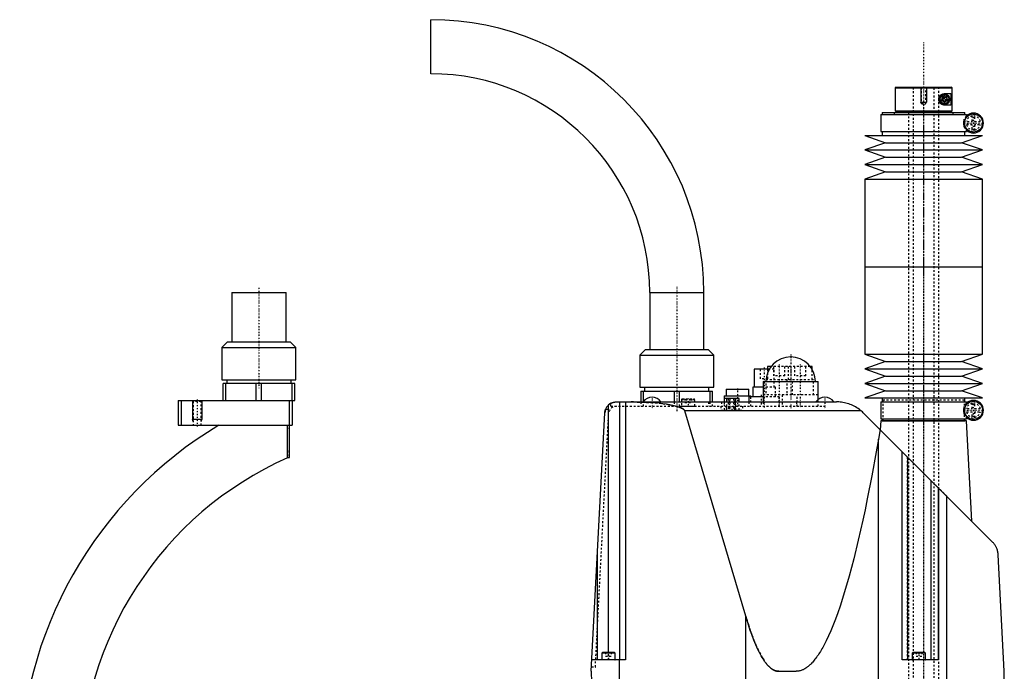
# Model space of a CAD drawing. Extents: x -171 to 392, y -1 to 595.
# Tile 5 of 5: x -126 to 392, y 251 to 595. Entities that reach past the tile are written whole.
import ezdxf

# ---------------------------------------------------------------- set-up
doc = ezdxf.new("R2010")
doc.units = 0
doc.linetypes.add('CENTER', pattern=[1.5, 0.45, -0.5, 0.05, -0.5])
doc.linetypes.add('DASHED', pattern=[2, 1, -1])
for name, color, linetype in [('AM_0', 7, 'CONTINUOUS'), ('AM_10', 7, 'CONTINUOUS'), ('AM_3', 7, 'DASHED'), ('AM_7', 7, 'CENTER')]:
    doc.layers.add(name, color=color, linetype=linetype)

msp = doc.modelspace()

# ---------------------------------------------------------------- linework, layer by layer
at = {"layer": 'AM_0', "color": 7, "linetype": 'CONTINUOUS'}
for p, q in [((90.45, 566.5), (90.45, 595)), ((335.5, 559.5), (335, 559)), ((335, 559), (335, 547)), ((335, 559), (364.98, 559)), ((335.5, 559.5), (364.48, 559.5)), ((361, 556), (364.39, 556)), ((364.39, 556), (364.39, 550)), ((364.98, 559), (364.48, 559.5)), ((364.98, 547), (364.98, 559)), ((359.75, 553.72), (361, 554.44)), ((359.75, 552.28), (359.75, 553.72)), ((361, 551.56), (359.75, 552.28)), ((361, 554.44), (362.25, 553.72)), ((362.25, 552.28), (361, 551.56)), ((364.39, 550), (361, 550)), ((362.25, 553.72), (362.25, 552.28)), ((327.45, 545), (327.45, 536)), ((327.45, 545), (372.55, 545)), ((328.25, 546), (328.25, 545)), ((328.25, 546), (371.75, 546)), ((335, 547), (335.5, 546.5)), ((335, 547), (364.98, 547)), ((335.5, 546.5), (364.48, 546.5)), ((342, 546.5), (342, 546)), ((358, 546), (358, 546.5)), ((364.48, 546.5), (364.98, 547)), ((371.75, 545), (371.75, 546)), ((372.55, 543.56), (372.55, 545)), ((327.45, 536), (372.55, 536)), ((328.25, 536), (328.25, 534)), ((371.75, 534), (371.75, 536)), ((372.55, 536), (372.55, 537.44)), ((319, 534), (330, 530.15)), ((319, 534), (381, 534)), ((330, 530.15), (319, 526.31)), ((330, 530.15), (370, 530.15)), ((370, 530.15), (381, 534)), ((381, 526.31), (370, 530.15)), ((319, 526.31), (330, 522.47)), ((319, 526.31), (381, 526.31)), ((370, 522.47), (381, 526.31)), ((330, 522.47), (319, 518.62)), ((319, 518.62), (330, 514.77)), ((319, 518.62), (381, 518.62)), ((330, 522.47), (370, 522.47)), ((381, 518.62), (370, 522.47)), ((370, 514.77), (381, 518.62)), ((330, 514.77), (319, 510.93)), ((330, 514.77), (370, 514.77)), ((381, 510.93), (370, 514.77)), ((319, 510.93), (319, 464.79)), ((319, 510.93), (381, 510.93)), ((381, 464.79), (381, 510.93)), ((319, 464.79), (381, 464.79)), ((319, 464.79), (319, 418.65)), ((319, 464.79), (381, 464.79)), ((381, 418.65), (381, 464.79)), ((-14.25, 451.2), (-14.25, 425.2)), ((-14.25, 451.2), (14.25, 451.2)), ((14.25, 425.2), (14.25, 451.2)), ((205.75, 451.2), (205.75, 421.2)), ((205.75, 451.2), (234.25, 451.2)), ((234.25, 421.2), (234.25, 451.2)), ((-16.5, 425.2), (-19.5, 422.2)), ((-16.5, 425.2), (16.5, 425.2)), ((19.5, 422.2), (16.5, 425.2)), ((-19.5, 422.2), (-19.5, 405.2)), ((-19.5, 422.2), (19.5, 422.2)), ((19.5, 405.2), (19.5, 422.2)), ((203.5, 421.2), (200.5, 418.2)), ((203.5, 421.2), (236.5, 421.2)), ((239.5, 418.2), (236.5, 421.2)), ((200.5, 418.2), (200.5, 401.2)), ((200.5, 418.2), (239.5, 418.2)), ((239.5, 401.2), (239.5, 418.2)), ((319, 418.65), (330, 414.81)), ((319, 418.65), (381, 418.65)), ((330, 414.81), (319, 410.96)), ((330, 414.81), (370, 414.81)), ((370, 414.81), (381, 418.65)), ((381, 410.96), (370, 414.81)), ((260.75, 410.7), (260.75, 401.2)), ((268.74, 410.7), (260.75, 410.7)), ((267.75, 412.2), (267.75, 410.7)), ((269.75, 412.2), (267.75, 412.2)), ((291.25, 412.2), (290.25, 412.2)), ((291.25, 410.71), (291.25, 412.2)), ((319, 410.96), (330, 407.12)), ((319, 410.96), (381, 410.96)), ((370, 407.12), (381, 410.96)), ((-19.5, 405.2), (19.5, 405.2)), ((-16.89, 405.2), (-16.89, 403.2)), ((16.89, 403.2), (16.89, 405.2)), ((330, 407.12), (319, 403.27)), ((330, 407.12), (370, 407.12)), ((381, 403.27), (370, 407.12)), ((-18.85, 394.2), (-18.85, 403.2)), ((18.85, 403.2), (-18.85, 403.2)), ((-17.44, 394.2), (-17.44, 403.2)), ((-1.41, 394.2), (-1.41, 403.2)), ((1.41, 394.2), (1.41, 403.2)), ((17.44, 394.2), (17.44, 403.2)), ((18.85, 394.2), (18.85, 403.2)), ((200.5, 401.2), (239.5, 401.2)), ((203.1, 401.2), (203.1, 399.2)), ((236.9, 399.2), (236.9, 401.2)), ((246, 400.2), (246, 396.7)), ((246, 400.2), (258, 400.2)), ((258, 396.7), (258, 400.2)), ((260, 401.2), (260, 396.2)), ((265.5, 401.2), (260, 401.2)), ((265.5, 404.2), (265.5, 393.5)), ((265.5, 404.2), (294.5, 404.2)), ((294.5, 394.78), (294.5, 404.2)), ((319, 403.27), (330, 399.43)), ((319, 403.27), (381, 403.27)), ((330, 399.43), (319, 395.58)), ((330, 399.43), (370, 399.43)), ((370, 399.43), (381, 403.27)), ((381, 395.58), (370, 399.43)), ((-42.5, 394.2), (-42.5, 381.2)), ((-42.5, 394.2), (18.85, 394.2)), ((-41, 394.2), (-41, 381.2)), ((16, 364.2), (16, 394.2)), ((17.5, 394.2), (17.5, 381.2)), ((201.15, 399.2), (238.85, 399.2)), ((201.15, 399.2), (201.15, 393.5)), ((202.56, 393.84), (202.56, 399.2)), ((218.59, 399.2), (218.59, 393.5)), ((221.41, 393.5), (221.41, 399.2)), ((237.44, 399.2), (237.44, 393.5)), ((238.85, 393.5), (238.85, 399.2)), ((245, 396.7), (245, 393.5)), ((245, 396.7), (259, 396.7)), ((245.09, 393.5), (245.09, 395.3)), ((252.89, 395.3), (245.09, 395.3)), ((246.33, 393.5), (246.33, 395.3)), ((251.13, 393.5), (251.13, 395.3)), ((252.89, 393.5), (252.89, 395.3)), ((258, 396.2), (258, 393.5)), ((265.5, 396.2), (258, 396.2)), ((259, 396.2), (259, 396.7)), ((319, 395.58), (381, 395.58)), ((328.25, 395.58), (328.25, 393.58)), ((371.75, 393.58), (371.75, 395.58)), ((184, 261.5), (184, 391.85)), ((188.14, 393.5), (304.21, 393.5)), ((190, 257.5), (190, 393.5)), ((193, 393.5), (193, 257.5)), ((327.45, 393.58), (327.45, 384.58)), ((327.45, 393.58), (372.55, 393.58)), ((372.55, 392.14), (372.55, 393.58)), ((175, 251.5), (182.14, 387.81)), ((317.14, 388.76), (224.27, 388.76)), ((256.35, 280.58), (224.27, 388.76)), ((318.36, 387.64), (386.36, 319.57)), ((327.45, 384.58), (372.55, 384.58)), ((328.25, 384.58), (328.25, 383.58)), ((371.75, 383.58), (371.75, 384.58)), ((372.55, 384.58), (372.55, 386.02)), ((-42.5, 381.2), (17.5, 381.2)), ((15, 364.02), (15, 381.2)), ((327.09, 378.9), (326.23, 373.93)), ((327.43, 383.5), (327.18, 378.81)), ((372.57, 383.5), (327.43, 383.5)), ((328.25, 383.58), (371.75, 383.58)), ((328.5, 383.58), (328.5, 383.5)), ((371.5, 383.5), (371.5, 383.58)), ((375.34, 330.6), (372.57, 383.5)), ((326.23, 202.5), (326.23, 373.93)), ((15, 364.2), (16, 364.2)), ((338.69, 257.5), (338.69, 367.29)), ((341.69, 257.5), (341.69, 364.29)), ((354.07, 257.5), (354.07, 351.89)), ((357.81, 257.5), (357.81, 348.15)), ((357.91, 348.05), (357.91, 257.5)), ((362.3, 202.5), (362.3, 343.66)), ((178.31, 257.5), (178.31, 314.66)), ((392.5, 251.5), (389.28, 312.91)), ((256.35, 202.5), (256.35, 280.58)), ((180.9, 261.5), (180.5, 261.1)), ((180.5, 261.1), (180.5, 257.6)), ((187.5, 261.1), (180.5, 261.1)), ((187.1, 261.5), (180.9, 261.5)), ((187.5, 261.1), (187.1, 261.5)), ((187.5, 257.6), (187.5, 261.1)), ((344.4, 261.5), (344, 261.1)), ((344, 261.1), (344, 257.6)), ((351, 261.1), (344, 261.1)), ((350.6, 261.5), (344.4, 261.5)), ((351, 261.1), (350.6, 261.5)), ((351, 257.6), (351, 261.1)), ((193, 257.5), (175.31, 257.5)), ((187.5, 257.6), (180.5, 257.6)), ((189.87, 202.5), (189.87, 257.5)), ((357.91, 257.5), (338.69, 257.5)), ((351, 257.6), (344, 257.6)), ((175, 251.5), (175.86, 202.5)), ((273.73, 251.5), (282.83, 251.5)), ((391.64, 202.5), (392.5, 251.5))]:
    msp.add_line(p, q, dxfattribs=at)
for points in [[(361, 550, 0), (360.97, 550, 0), (360.9, 550, 0), (360.83, 550, 0), (360.8, 550.01, 0), (360.76, 550.01, 0), (360.69, 550.02, 0), (360.62, 550.02, 0), (360.55, 550.03, 0), (360.47, 550.05, 0), (360.4, 550.06, 0), (360.36, 550.07, 0), (360.33, 550.08, 0), (360.25, 550.09, 0), (360.18, 550.12, 0), (360.1, 550.14, 0), (360.03, 550.16, 0), (359.95, 550.19, 0), (359.92, 550.2, 0), (359.88, 550.22, 0), (359.8, 550.25, 0), (359.73, 550.28, 0), (359.69, 550.3, 0), (359.65, 550.32, 0), (359.58, 550.36, 0), (359.51, 550.4, 0), (359.47, 550.42, 0), (359.44, 550.44, 0), (359.36, 550.49, 0), (359.29, 550.53, 0), (359.22, 550.58, 0), (359.16, 550.63, 0), (359.09, 550.69, 0), (359.06, 550.72, 0), (359.02, 550.74, 0), (358.96, 550.8, 0), (358.89, 550.86, 0), (358.83, 550.93, 0), (358.77, 550.99, 0), (358.71, 551.06, 0), (358.69, 551.09, 0), (358.66, 551.13, 0), (358.6, 551.2, 0), (358.55, 551.27, 0), (358.49, 551.35, 0), (358.44, 551.43, 0), (358.39, 551.52, 0), (358.37, 551.56, 0), (358.34, 551.6, 0), (358.3, 551.69, 0), (358.26, 551.78, 0), (358.22, 551.87, 0), (358.18, 551.97, 0), (358.15, 552.06, 0), (358.13, 552.11, 0), (358.12, 552.16, 0), (358.09, 552.26, 0), (358.07, 552.36, 0), (358.05, 552.45, 0), (358.03, 552.55, 0), (358.02, 552.65, 0), (358.01, 552.7, 0), (358.01, 552.75, 0), (358, 552.85, 0), (358, 552.95, 0), (358, 553, 0), (358, 553.05, 0), (358, 553.15, 0), (358.01, 553.25, 0), (358.01, 553.3, 0), (358.02, 553.35, 0), (358.03, 553.45, 0), (358.05, 553.55, 0), (358.07, 553.64, 0), (358.09, 553.74, 0), (358.12, 553.84, 0), (358.13, 553.89, 0), (358.15, 553.94, 0), (358.18, 554.03, 0), (358.22, 554.13, 0), (358.26, 554.22, 0), (358.3, 554.31, 0), (358.34, 554.4, 0), (358.37, 554.44, 0), (358.39, 554.48, 0), (358.44, 554.57, 0), (358.49, 554.65, 0), (358.55, 554.73, 0), (358.6, 554.8, 0), (358.66, 554.87, 0), (358.69, 554.91, 0), (358.71, 554.94, 0), (358.77, 555.01, 0), (358.83, 555.07, 0), (358.89, 555.14, 0), (358.96, 555.2, 0), (359.02, 555.26, 0), (359.06, 555.28, 0), (359.09, 555.31, 0), (359.16, 555.37, 0), (359.22, 555.42, 0), (359.29, 555.47, 0), (359.36, 555.51, 0), (359.44, 555.56, 0), (359.47, 555.58, 0), (359.51, 555.6, 0), (359.58, 555.64, 0), (359.65, 555.68, 0), (359.69, 555.7, 0), (359.73, 555.72, 0), (359.8, 555.75, 0), (359.88, 555.78, 0), (359.92, 555.8, 0), (359.95, 555.81, 0), (360.03, 555.84, 0), (360.1, 555.86, 0), (360.18, 555.88, 0), (360.25, 555.91, 0), (360.33, 555.92, 0), (360.36, 555.93, 0), (360.4, 555.94, 0), (360.47, 555.95, 0), (360.55, 555.97, 0), (360.62, 555.98, 0), (360.69, 555.98, 0), (360.76, 555.99, 0), (360.8, 555.99, 0), (360.83, 556, 0), (360.9, 556, 0), (360.97, 556, 0), (361, 556, 0)], [(182.14, 387.81, 0), (182.15, 387.87, 0), (182.15, 387.98, 0), (182.16, 388.08, 0), (182.17, 388.14, 0), (182.18, 388.19, 0), (182.19, 388.3, 0), (182.2, 388.41, 0), (182.22, 388.51, 0), (182.24, 388.62, 0), (182.26, 388.73, 0), (182.27, 388.78, 0), (182.29, 388.83, 0), (182.31, 388.94, 0), (182.34, 389.04, 0), (182.37, 389.15, 0), (182.4, 389.25, 0), (182.43, 389.36, 0), (182.45, 389.41, 0), (182.46, 389.46, 0), (182.5, 389.56, 0), (182.54, 389.66, 0), (182.56, 389.71, 0)], [(184, 391.85, 0), (184.1, 391.94, 0), (184.3, 392.12, 0), (184.51, 392.28, 0), (184.62, 392.36, 0), (184.73, 392.44, 0), (184.95, 392.59, 0), (185.18, 392.72, 0), (185.42, 392.85, 0), (185.67, 392.97, 0), (185.92, 393.08, 0), (186.05, 393.13, 0), (186.18, 393.17, 0), (186.43, 393.25, 0), (186.69, 393.32, 0), (186.93, 393.38, 0), (187.17, 393.42, 0), (187.4, 393.46, 0), (187.51, 393.47, 0), (187.62, 393.48, 0), (187.83, 393.49, 0), (188.04, 393.5, 0), (188.14, 393.5, 0)], [(185.33, 392.8, 0), (185.36, 392.82, 0), (185.43, 392.86, 0), (185.5, 392.89, 0), (185.54, 392.91, 0), (185.57, 392.92, 0), (185.64, 392.96, 0), (185.71, 392.99, 0), (185.78, 393.02, 0), (185.85, 393.05, 0), (185.93, 393.08, 0), (185.96, 393.09, 0), (186, 393.11, 0), (186.07, 393.13, 0), (186.14, 393.16, 0), (186.22, 393.18, 0), (186.29, 393.21, 0), (186.36, 393.23, 0), (186.4, 393.24, 0), (186.44, 393.25, 0), (186.51, 393.28, 0), (186.59, 393.3, 0), (186.62, 393.31, 0)], [(186.62, 393.31, 0), (186.66, 393.32, 0), (186.75, 393.34, 0), (186.83, 393.36, 0), (186.87, 393.37, 0), (186.91, 393.37, 0), (187, 393.39, 0), (187.08, 393.41, 0), (187.16, 393.42, 0), (187.25, 393.43, 0), (187.33, 393.45, 0), (187.37, 393.45, 0), (187.42, 393.46, 0), (187.5, 393.47, 0), (187.58, 393.47, 0), (187.67, 393.48, 0), (187.75, 393.49, 0), (187.84, 393.49, 0), (187.88, 393.49, 0), (187.92, 393.5, 0), (188.01, 393.5, 0), (188.09, 393.5, 0), (188.14, 393.5, 0)], [(224.27, 388.76, 0), (224.27, 388.77, 0), (224.27, 388.78, 0), (224.26, 388.79, 0), (224.26, 388.8, 0), (224.26, 388.8, 0), (224.26, 388.81, 0), (224.25, 388.83, 0), (224.24, 388.87, 0), (224.2, 388.94, 0), (224.19, 388.97, 0), (224.17, 389.01, 0), (224.12, 389.08, 0), (224.07, 389.15, 0), (224.02, 389.22, 0), (223.96, 389.29, 0), (223.9, 389.36, 0), (223.86, 389.39, 0), (223.82, 389.42, 0), (223.75, 389.49, 0), (223.67, 389.56, 0), (223.58, 389.63, 0), (223.49, 389.7, 0), (223.39, 389.77, 0), (223.34, 389.8, 0), (223.28, 389.84, 0), (223.18, 389.9, 0), (223.06, 389.97, 0), (223, 390, 0), (222.94, 390.04, 0), (222.82, 390.1, 0), (222.69, 390.17, 0), (222.62, 390.2, 0), (222.55, 390.24, 0), (222.41, 390.3, 0), (222.26, 390.37, 0), (222.11, 390.43, 0), (221.96, 390.5, 0), (221.8, 390.56, 0), (221.71, 390.59, 0), (221.63, 390.63, 0), (221.46, 390.69, 0), (221.28, 390.75, 0), (220.62, 390.97, 0), (219.36, 391.33, 0), (217.93, 391.66, 0), (216.34, 391.98, 0), (215.5, 392.13, 0), (214.61, 392.27, 0), (212.75, 392.53, 0), (210.77, 392.77, 0), (208.68, 392.97, 0), (206.51, 393.14, 0), (204.25, 393.28, 0), (203.11, 393.34, 0), (201.94, 393.39, 0), (199.59, 393.46, 0), (197.22, 393.5, 0), (196.02, 393.5, 0)], [(317.14, 388.76, 0), (317.09, 388.81, 0), (316.98, 388.9, 0), (316.87, 388.98, 0), (316.82, 389.03, 0), (316.76, 389.07, 0), (316.65, 389.16, 0), (316.55, 389.25, 0), (316.16, 389.54, 0), (315.48, 390.03, 0), (315.13, 390.26, 0), (314.79, 390.48, 0), (314.1, 390.89, 0), (313.42, 391.26, 0), (312.74, 391.59, 0), (312.03, 391.91, 0), (311.31, 392.2, 0), (310.94, 392.33, 0), (310.57, 392.46, 0), (309.83, 392.7, 0), (309.07, 392.9, 0), (308.31, 393.08, 0), (307.55, 393.22, 0), (306.79, 393.33, 0), (306.41, 393.38, 0), (306.04, 393.42, 0), (305.3, 393.47, 0), (304.57, 393.5, 0), (304.21, 393.5, 0)], [(318.36, 387.64, 0), (318.17, 387.83, 0), (317.76, 388.21, 0), (317.35, 388.58, 0), (317.14, 388.76, 0)], [(326.23, 373.93, 0), (325.06, 367.27, 0), (322.71, 354.49, 0), (320.34, 342.45, 0), (319.16, 336.71, 0), (317.97, 331.15, 0), (315.59, 320.58, 0), (313.2, 310.76, 0), (310.8, 301.69, 0), (308.39, 293.36, 0), (305.98, 285.78, 0), (304.77, 282.27, 0), (303.56, 278.95, 0), (301.13, 272.88, 0), (298.7, 267.57, 0), (297.28, 264.81, 0), (296.87, 264.07, 0), (296.47, 263.36, 0), (296.27, 263.01, 0), (296.06, 262.66, 0), (295.66, 261.98, 0), (295.25, 261.33, 0), (294.84, 260.7, 0), (294.44, 260.08, 0), (294.03, 259.49, 0), (293.83, 259.2, 0), (293.62, 258.92, 0), (293.22, 258.37, 0), (292.81, 257.84, 0), (292.4, 257.34, 0), (292, 256.85, 0), (291.59, 256.39, 0), (291.39, 256.16, 0), (291.18, 255.94, 0), (290.78, 255.52, 0), (290.37, 255.12, 0), (290.17, 254.92, 0), (289.96, 254.74, 0), (289.55, 254.38, 0), (289.15, 254.04, 0), (288.94, 253.88, 0), (288.74, 253.72, 0), (288.33, 253.43, 0), (287.93, 253.15, 0), (287.52, 252.9, 0), (287.11, 252.67, 0), (286.7, 252.45, 0), (286.5, 252.36, 0), (286.3, 252.26, 0), (285.89, 252.09, 0), (285.48, 251.95, 0), (285.07, 251.82, 0), (284.66, 251.71, 0), (284.26, 251.63, 0), (284.05, 251.6, 0), (283.85, 251.57, 0), (283.44, 251.52, 0), (283.03, 251.5, 0), (282.83, 251.5, 0)], [(389.28, 312.91, 0), (389.28, 312.96, 0), (389.28, 313.04, 0), (389.27, 313.13, 0), (389.27, 313.17, 0), (389.26, 313.21, 0), (389.26, 313.29, 0), (389.25, 313.38, 0), (389.24, 313.46, 0), (389.24, 313.54, 0), (389.23, 313.62, 0), (389.22, 313.66, 0), (389.22, 313.7, 0), (389.21, 313.78, 0), (389.2, 313.86, 0), (389.19, 313.94, 0), (389.17, 314.02, 0), (389.16, 314.09, 0), (389.16, 314.13, 0), (389.15, 314.17, 0), (389.14, 314.25, 0), (389.12, 314.32, 0), (389.12, 314.36, 0), (389.11, 314.4, 0), (389.09, 314.47, 0), (389.08, 314.55, 0), (389.07, 314.59, 0), (389.06, 314.62, 0), (389.05, 314.7, 0), (389.03, 314.77, 0), (389.01, 314.85, 0), (388.99, 314.92, 0), (388.97, 314.99, 0), (388.97, 315.03, 0), (388.96, 315.06, 0), (388.94, 315.13, 0), (388.92, 315.2, 0), (388.84, 315.45, 0), (388.71, 315.86, 0), (388.56, 316.26, 0), (388.39, 316.64, 0), (388.31, 316.83, 0), (388.22, 317.01, 0), (388.03, 317.36, 0), (387.83, 317.7, 0), (387.62, 318.03, 0), (387.41, 318.34, 0), (387.19, 318.63, 0), (387.08, 318.77, 0), (386.97, 318.91, 0), (386.73, 319.18, 0), (386.49, 319.44, 0), (386.36, 319.57, 0)], [(273.73, 251.5, 0), (273.65, 251.5, 0), (273.49, 251.51, 0), (273.33, 251.52, 0), (273.24, 251.52, 0), (273.16, 251.53, 0), (273, 251.55, 0), (272.84, 251.58, 0), (272.68, 251.61, 0), (272.52, 251.64, 0), (272.36, 251.68, 0), (272.27, 251.7, 0), (272.19, 251.73, 0), (272.03, 251.78, 0), (271.87, 251.83, 0), (271.71, 251.89, 0), (271.55, 251.96, 0), (271.38, 252.03, 0), (271.3, 252.06, 0), (271.22, 252.1, 0), (271.06, 252.18, 0), (270.9, 252.27, 0), (270.82, 252.31, 0), (270.74, 252.36, 0), (270.58, 252.45, 0), (270.41, 252.55, 0), (270.33, 252.6, 0), (270.25, 252.66, 0), (270.09, 252.77, 0), (269.93, 252.88, 0), (269.77, 253, 0), (269.61, 253.13, 0), (269.44, 253.26, 0), (269.36, 253.32, 0), (269.28, 253.39, 0), (269.12, 253.53, 0), (268.96, 253.68, 0), (268.8, 253.82, 0), (268.64, 253.98, 0), (268.48, 254.14, 0), (268.39, 254.22, 0), (268.31, 254.3, 0), (268.15, 254.47, 0), (267.99, 254.65, 0), (267.83, 254.83, 0), (267.67, 255.01, 0), (267.51, 255.2, 0), (267.43, 255.3, 0), (267.35, 255.4, 0), (267.18, 255.6, 0), (267.02, 255.8, 0), (266.46, 256.56, 0), (265.49, 258, 0), (265.01, 258.78, 0), (264.52, 259.62, 0), (263.56, 261.41, 0), (262.59, 263.39, 0), (261.63, 265.54, 0), (260.67, 267.88, 0), (259.7, 270.39, 0), (259.22, 271.71, 0), (258.74, 273.08, 0), (257.78, 275.95, 0), (256.83, 278.99, 0), (256.35, 280.58, 0)], [(282.83, 251.5, 0), (282.9, 251.5, 0)]]:
    msp.add_polyline3d(points, dxfattribs=at)
for centre, radius in [((361, 553), 2.75), ((361, 553), 2.35), ((376.25, 540.5), 4.8), ((376.25, 389.08), 4.8)]:
    msp.add_circle(centre, radius, dxfattribs=at)
for centre, radius, start, end in [((90.45, 451.2), 143.8, 0, 90), ((90.45, 451.2), 115.3, 0, 90), ((376.25, 540.5), 5.25, 225.1897, 134.8103), ((280, 404.2), 13, 0, 180), ((207, 390.33), 5.66, 34.0607, 145.9393), ((298, 390.33), 5.66, 34.0607, 145.9393), ((376.25, 389.08), 5.25, 225.1897, 134.8103), ((188.14, 387.5), 6, 117.8941, 177), ((90, 196), 216, 120.9733, 180), ((90, 196), 184, 114.0547, 180), ((180.6, 257.6), 0.1, 180, 270), ((187.4, 257.6), 0.1, 270, 0), ((344.1, 257.6), 0.1, 180, 270), ((350.9, 257.6), 0.1, 270, 0)]:
    msp.add_arc(centre, radius, start, end, dxfattribs=at)
at = {"layer": 'AM_10', "color": 7, "linetype": 'CONTINUOUS'}
for p, q in [((348.5, 559.5), (348.5, 551.5)), ((351.5, 559.5), (351.5, 551.5)), ((348.77, 551.03), (348.5, 551.5)), ((348.5, 551.5), (351.5, 551.5)), ((351.23, 551.03), (351.5, 551.5)), ((-35, 394.2), (-35, 384.2)), ((-30, 394.2), (-30, 384.2)), ((-30, 384.2), (-35, 384.2)), ((-34.57, 383.2), (-35, 384.2)), ((-30.43, 383.2), (-30, 384.2))]:
    msp.add_line(p, q, dxfattribs=at)
msp.add_arc((361, 553), 0.974, 75, 15, dxfattribs=at)
at = {"layer": 'AM_3', "color": 6, "linetype": 'DASHED'}
for p, q in [((344.25, 559.5), (344.5, 559.25)), ((344.5, 559.25), (344.5, 90)), ((344.5, 559.25), (355.5, 559.25)), ((348.5, 559.5), (348.77, 559.23)), ((348.77, 559.23), (348.77, 550.75)), ((348.77, 559.23), (351.23, 559.23)), ((351.23, 559.23), (351.5, 559.5)), ((351.23, 550.75), (351.23, 559.23)), ((355.5, 559.25), (355.75, 559.5)), ((355.5, 90), (355.5, 559.25)), ((357.96, 546.5), (357.96, 559.5)), ((358, 546.5), (358, 559.5)), ((348.77, 550.75), (350, 550.42)), ((348.77, 550.75), (351.23, 550.75)), ((350, 550.42), (351.23, 550.75)), ((334.5, 546), (334.5, 545)), ((342, 546), (342, 133.5)), ((358, 133.5), (358, 546)), ((365.5, 545), (365.5, 546)), ((375.65, 541.4), (375.65, 545.72)), ((376.85, 545.72), (376.85, 541.4)), ((371.08, 541.4), (375.65, 541.4)), ((375.65, 539.6), (371.08, 539.6)), ((371.44, 538.41), (371.44, 542.59)), ((375.65, 535.28), (375.65, 539.6)), ((376.85, 541.4), (381.42, 541.4)), ((381.42, 539.6), (376.85, 539.6)), ((376.85, 539.6), (376.85, 535.28)), ((264, 410.7), (264, 405.7)), ((267.75, 410.7), (267.75, 405.2)), ((268, 405.7), (268, 410.7)), ((271.25, 410.7), (268.74, 410.7)), ((290.25, 412.2), (269.75, 412.2)), ((271, 412.2), (271, 407.2)), ((271.25, 401.2), (271.25, 410.7)), ((277, 407.2), (277, 412.2)), ((278.75, 412.2), (278.75, 405.2)), ((280.25, 405.2), (280.25, 412.2)), ((282, 412.2), (282, 407.2)), ((288, 407.2), (288, 412.2)), ((291.25, 405.2), (291.25, 410.71)), ((268, 405.7), (264, 405.7)), ((267, 405.2), (267, 397.2)), ((292, 405.2), (267, 405.2)), ((277, 407.2), (271, 407.2)), ((278, 405.2), (278, 397.2)), ((281, 397.2), (281, 405.2)), ((288, 407.2), (282, 407.2)), ((292, 397.2), (292, 405.2)), ((272, 401.2), (265.5, 401.2)), ((272, 396.2), (272, 401.2)), ((-35, 394.2), (-34.57, 393.77)), ((-30.43, 393.77), (-30, 394.2)), ((222.9, 395.2), (222.5, 394.8)), ((222.5, 394.8), (222.5, 391.3)), ((222.5, 394.8), (229.5, 394.8)), ((222.9, 395.2), (229.1, 395.2)), ((224.27, 395.2), (224.27, 393.2)), ((225.13, 395.2), (225.13, 393.2)), ((226.87, 395.2), (226.87, 393.2)), ((227.73, 395.2), (227.73, 393.2)), ((229.5, 394.8), (229.1, 395.2)), ((229.5, 391.3), (229.5, 394.8)), ((246.32, 389.2), (246.32, 395.3)), ((247.08, 395.3), (247.08, 390.3)), ((248.08, 390.3), (248.08, 395.3)), ((249.92, 395.3), (249.92, 390.3)), ((250.92, 390.3), (250.92, 395.3)), ((251.12, 389.2), (251.12, 395.3)), ((259, 391.2), (259, 396.2)), ((264.5, 397.2), (264.5, 391.2)), ((294.5, 397.2), (264.5, 397.2)), ((274, 396.2), (265.5, 396.2)), ((274, 391.2), (274, 396.2)), ((275.5, 397.2), (275.5, 391.2)), ((283.5, 391.2), (283.5, 397.2)), ((294.5, 391.2), (294.5, 394.78)), ((328.5, 394.5), (328.5, 383.58)), ((371.5, 394.5), (328.5, 394.5)), ((371.5, 383.58), (371.5, 394.5)), ((375.65, 389.98), (375.65, 394.3)), ((376.85, 394.3), (376.85, 389.98)), ((-34.57, 393.77), (-34.57, 381.2)), ((-30.43, 393.77), (-34.57, 393.77)), ((-30.43, 381.2), (-30.43, 393.77)), ((177.14, 253.75), (184.26, 389.62)), ((182.56, 389.71), (184.26, 389.62)), ((185.33, 391.2), (185.33, 392.8)), ((185.33, 391.2), (298, 391.2)), ((201.15, 393.5), (201.15, 391.2)), ((202.56, 391.2), (202.56, 393.84)), ((218.59, 393.5), (218.59, 391.2)), ((221.41, 391.2), (221.41, 393.5)), ((222.5, 391.3), (229.5, 391.3)), ((224.27, 393.2), (227.73, 393.2)), ((236.69, 393.5), (236.69, 391.2)), ((237.44, 393.5), (237.44, 391.2)), ((238.85, 391.2), (238.85, 393.5)), ((243.3, 391.2), (243.3, 389.2)), ((243.3, 389.2), (254.7, 389.2)), ((243.53, 393.5), (243.53, 391.2)), ((245, 393.5), (245, 391.2)), ((245.09, 389.2), (245.09, 393.5)), ((246.11, 391.2), (246.11, 389.2)), ((246.33, 389.2), (246.33, 393.5)), ((247.08, 390.3), (248.08, 390.3)), ((247.45, 391.2), (247.45, 389.2)), ((249.92, 390.3), (250.92, 390.3)), ((250.55, 389.2), (250.55, 391.2)), ((250.71, 391.2), (250.71, 389.2)), ((251.13, 389.2), (251.13, 393.5)), ((252.89, 389.2), (252.89, 393.5)), ((254.7, 391.2), (254.7, 389.2)), ((258, 393.5), (258, 391.2)), ((265.5, 393.5), (265.5, 391.2)), ((283, 393.5), (283, 391.2)), ((298, 393.5), (298, 391.2)), ((371.08, 389.98), (375.65, 389.98)), ((371.44, 386.99), (371.44, 391.17)), ((376.85, 389.98), (381.42, 389.98)), ((184.2, 387.41), (184.14, 387.41)), ((375.65, 388.18), (371.08, 388.18)), ((375.65, 383.86), (375.65, 388.18)), ((381.42, 388.18), (376.85, 388.18)), ((376.85, 388.18), (376.85, 383.86)), ((-21.16, 381.2), (15, 381.2)), ((15, 367.85), (15, 364.2)), ((341.5, 364.48), (341.5, 257.5)), ((341.6, 257.5), (341.6, 364.38)), ((341.69, 364.29), (362.3, 343.66)), ((182.5, 261.5), (182.5, 259.5)), ((182.5, 259.5), (185.5, 259.5)), ((184, 257.5), (184, 261.5)), ((185.5, 261.5), (185.5, 259.5)), ((346, 261.5), (346, 259.5)), ((346, 259.5), (349, 259.5)), ((347.5, 261.5), (347.5, 259.5)), ((349, 261.5), (349, 259.5)), ((175.12, 253.85), (177.14, 253.75))]:
    msp.add_line(p, q, dxfattribs=at)
for points in [[(371.44, 542.59, 0), (371.4, 542.51, 0), (371.36, 542.4, 0), (371.35, 542.37, 0), (371.33, 542.34, 0), (371.33, 542.32, 0), (371.32, 542.31, 0), (371.31, 542.28, 0), (371.3, 542.24, 0), (371.29, 542.21, 0), (371.28, 542.18, 0), (371.26, 542.15, 0), (371.26, 542.13, 0), (371.25, 542.11, 0), (371.24, 542.08, 0), (371.23, 542.04, 0), (371.23, 542.03, 0), (371.22, 542.01, 0), (371.21, 541.97, 0), (371.2, 541.94, 0), (371.2, 541.92, 0), (371.19, 541.9, 0), (371.18, 541.87, 0), (371.17, 541.83, 0), (371.16, 541.79, 0), (371.15, 541.76, 0), (371.14, 541.72, 0), (371.14, 541.7, 0), (371.13, 541.68, 0), (371.13, 541.64, 0), (371.12, 541.6, 0), (371.11, 541.56, 0), (371.1, 541.52, 0), (371.09, 541.48, 0), (371.09, 541.46, 0), (371.08, 541.44, 0), (371.08, 541.4, 0), (371.07, 541.35, 0), (371.06, 541.31, 0), (371.06, 541.26, 0), (371.05, 541.22, 0), (371.05, 541.2, 0), (371.04, 541.17, 0), (371.04, 541.13, 0), (371.03, 541.08, 0), (371.03, 541.03, 0), (371.02, 540.99, 0), (371.02, 540.94, 0), (371.02, 540.92, 0), (371.01, 540.89, 0), (371.01, 540.85, 0), (371.01, 540.8, 0), (371.01, 540.75, 0), (371, 540.71, 0), (371, 540.66, 0), (371, 540.64, 0), (371, 540.61, 0), (371, 540.57, 0), (371, 540.52, 0), (371, 540.5, 0), (371, 540.48, 0), (371, 540.43, 0), (371, 540.39, 0), (371, 540.36, 0), (371, 540.34, 0), (371, 540.29, 0), (371.01, 540.25, 0), (371.01, 540.2, 0), (371.01, 540.15, 0), (371.01, 540.11, 0), (371.02, 540.08, 0), (371.02, 540.06, 0), (371.02, 540.01, 0), (371.03, 539.97, 0), (371.03, 539.92, 0), (371.04, 539.87, 0), (371.04, 539.83, 0), (371.05, 539.8, 0), (371.05, 539.78, 0), (371.06, 539.74, 0), (371.06, 539.69, 0), (371.07, 539.65, 0), (371.08, 539.6, 0), (371.08, 539.56, 0), (371.09, 539.54, 0), (371.09, 539.52, 0), (371.1, 539.48, 0), (371.11, 539.44, 0), (371.12, 539.4, 0), (371.13, 539.36, 0), (371.13, 539.32, 0), (371.14, 539.3, 0), (371.14, 539.28, 0), (371.15, 539.24, 0), (371.16, 539.21, 0), (371.17, 539.17, 0), (371.18, 539.13, 0), (371.19, 539.1, 0), (371.2, 539.08, 0), (371.2, 539.06, 0), (371.21, 539.03, 0), (371.22, 538.99, 0), (371.23, 538.97, 0), (371.23, 538.96, 0), (371.24, 538.92, 0), (371.25, 538.89, 0), (371.26, 538.87, 0), (371.26, 538.85, 0), (371.28, 538.82, 0), (371.29, 538.79, 0), (371.3, 538.76, 0), (371.31, 538.72, 0), (371.32, 538.69, 0), (371.33, 538.68, 0), (371.33, 538.66, 0), (371.35, 538.63, 0), (371.36, 538.6, 0), (371.4, 538.49, 0), (371.44, 538.41, 0)], [(372.55, 543.56, 0), (372.55, 543.55, 0), (372.51, 543.51, 0), (372.47, 543.45, 0), (372.45, 543.44, 0), (372.44, 543.42, 0), (372.43, 543.41, 0), (372.42, 543.4, 0), (372.4, 543.37, 0), (372.39, 543.35, 0), (372.38, 543.34, 0), (372.37, 543.32, 0), (372.35, 543.29, 0), (372.33, 543.26, 0), (372.31, 543.25, 0), (372.3, 543.23, 0), (372.28, 543.2, 0), (372.26, 543.16, 0), (372.23, 543.12, 0), (372.21, 543.09, 0), (372.18, 543.04, 0), (372.17, 543.02, 0), (372.15, 543, 0), (372.12, 542.95, 0), (372.1, 542.9, 0), (372.07, 542.85, 0), (372.04, 542.8, 0), (372.01, 542.74, 0), (371.99, 542.72, 0), (371.98, 542.69, 0), (371.95, 542.62, 0), (371.91, 542.56, 0), (371.88, 542.49, 0), (371.85, 542.42, 0), (371.82, 542.35, 0), (371.8, 542.31, 0), (371.79, 542.27, 0), (371.76, 542.19, 0), (371.72, 542.1, 0), (371.69, 542.01, 0), (371.66, 541.91, 0), (371.63, 541.81, 0), (371.62, 541.75, 0), (371.6, 541.7, 0), (371.57, 541.58, 0), (371.56, 541.5, 0), (371.55, 541.48, 0), (371.55, 541.46, 0), (371.54, 541.45, 0), (371.54, 541.44, 0), (371.54, 541.42, 0), (371.53, 541.39, 0), (371.53, 541.37, 0), (371.53, 541.35, 0), (371.52, 541.33, 0), (371.52, 541.32, 0), (371.52, 541.3, 0), (371.51, 541.28, 0), (371.51, 541.26, 0), (371.51, 541.23, 0), (371.5, 541.21, 0), (371.5, 541.19, 0), (371.5, 541.17, 0), (371.5, 541.16, 0), (371.49, 541.14, 0), (371.49, 541.11, 0), (371.49, 541.09, 0), (371.48, 541.07, 0), (371.48, 541.04, 0), (371.48, 541.03, 0), (371.48, 541.02, 0), (371.48, 540.99, 0), (371.47, 540.97, 0), (371.47, 540.95, 0), (371.47, 540.94, 0), (371.47, 540.92, 0), (371.47, 540.89, 0), (371.46, 540.88, 0), (371.46, 540.87, 0), (371.46, 540.84, 0), (371.46, 540.82, 0), (371.46, 540.79, 0), (371.46, 540.77, 0), (371.46, 540.74, 0), (371.46, 540.73, 0), (371.45, 540.71, 0), (371.45, 540.69, 0), (371.45, 540.66, 0), (371.45, 540.64, 0), (371.45, 540.61, 0), (371.45, 540.59, 0), (371.45, 540.58, 0), (371.45, 540.56, 0), (371.45, 540.54, 0), (371.45, 540.51, 0), (371.45, 540.5, 0), (371.45, 540.49, 0), (371.45, 540.46, 0), (371.45, 540.44, 0), (371.45, 540.42, 0), (371.45, 540.41, 0), (371.45, 540.39, 0), (371.45, 540.36, 0), (371.45, 540.34, 0), (371.45, 540.31, 0), (371.45, 540.29, 0), (371.46, 540.27, 0), (371.46, 540.26, 0), (371.46, 540.23, 0), (371.46, 540.21, 0), (371.46, 540.18, 0), (371.46, 540.16, 0), (371.46, 540.13, 0), (371.46, 540.12, 0), (371.47, 540.11, 0), (371.47, 540.08, 0), (371.47, 540.06, 0), (371.47, 540.05, 0), (371.47, 540.03, 0), (371.48, 540.01, 0), (371.48, 539.98, 0), (371.48, 539.97, 0), (371.48, 539.96, 0), (371.48, 539.93, 0), (371.49, 539.91, 0), (371.49, 539.89, 0), (371.49, 539.86, 0), (371.5, 539.84, 0), (371.5, 539.83, 0), (371.5, 539.81, 0), (371.5, 539.79, 0), (371.51, 539.77, 0), (371.51, 539.74, 0), (371.51, 539.72, 0), (371.52, 539.7, 0), (371.52, 539.68, 0), (371.52, 539.67, 0), (371.53, 539.65, 0), (371.53, 539.63, 0), (371.53, 539.61, 0), (371.54, 539.58, 0), (371.54, 539.56, 0), (371.54, 539.55, 0), (371.55, 539.54, 0), (371.55, 539.52, 0), (371.56, 539.5, 0), (371.57, 539.42, 0), (371.6, 539.3, 0), (371.62, 539.25, 0), (371.63, 539.19, 0), (371.66, 539.09, 0), (371.69, 538.99, 0), (371.72, 538.9, 0), (371.76, 538.81, 0), (371.79, 538.73, 0), (371.8, 538.69, 0), (371.82, 538.65, 0), (371.85, 538.58, 0), (371.88, 538.51, 0), (371.91, 538.44, 0), (371.95, 538.38, 0), (371.98, 538.31, 0), (371.99, 538.28, 0), (372.01, 538.26, 0), (372.04, 538.2, 0), (372.07, 538.15, 0), (372.1, 538.1, 0), (372.12, 538.05, 0), (372.15, 538, 0), (372.17, 537.98, 0), (372.18, 537.96, 0), (372.21, 537.91, 0), (372.23, 537.88, 0), (372.26, 537.84, 0), (372.28, 537.8, 0), (372.3, 537.77, 0), (372.31, 537.75, 0), (372.33, 537.74, 0), (372.35, 537.71, 0), (372.37, 537.68, 0), (372.38, 537.66, 0), (372.39, 537.65, 0), (372.4, 537.63, 0), (372.42, 537.6, 0), (372.43, 537.59, 0), (372.44, 537.58, 0), (372.45, 537.56, 0), (372.47, 537.55, 0), (372.51, 537.49, 0), (372.55, 537.45, 0), (372.55, 537.44, 0)], [(196.02, 393.5, 0), (197.22, 393.5, 0), (199.59, 393.46, 0), (201.94, 393.39, 0), (203.11, 393.34, 0), (204.25, 393.28, 0), (206.51, 393.14, 0), (208.68, 392.97, 0), (210.77, 392.77, 0), (212.75, 392.53, 0), (214.61, 392.27, 0), (215.5, 392.13, 0), (216.34, 391.98, 0), (217.93, 391.66, 0), (219.36, 391.33, 0), (220.62, 390.97, 0), (221.28, 390.75, 0), (221.46, 390.69, 0), (221.63, 390.63, 0), (221.71, 390.59, 0), (221.8, 390.56, 0), (221.96, 390.5, 0), (222.11, 390.43, 0), (222.26, 390.37, 0), (222.41, 390.3, 0), (222.55, 390.24, 0), (222.62, 390.2, 0), (222.69, 390.17, 0), (222.82, 390.1, 0), (222.94, 390.04, 0), (223, 390, 0), (223.06, 389.97, 0), (223.18, 389.9, 0), (223.28, 389.84, 0), (223.34, 389.8, 0), (223.39, 389.77, 0), (223.49, 389.7, 0), (223.58, 389.63, 0), (223.67, 389.56, 0), (223.75, 389.49, 0), (223.82, 389.42, 0), (223.86, 389.39, 0), (223.9, 389.36, 0), (223.96, 389.29, 0), (224.02, 389.22, 0), (224.07, 389.15, 0), (224.12, 389.08, 0), (224.17, 389.01, 0), (224.19, 388.97, 0), (224.2, 388.94, 0), (224.24, 388.87, 0), (224.25, 388.83, 0), (224.26, 388.81, 0), (224.26, 388.8, 0), (224.26, 388.8, 0), (224.26, 388.79, 0), (224.27, 388.78, 0), (224.27, 388.77, 0), (224.27, 388.76, 0)], [(371.44, 391.17, 0), (371.4, 391.09, 0), (371.36, 390.98, 0), (371.35, 390.95, 0), (371.33, 390.92, 0), (371.33, 390.9, 0), (371.32, 390.89, 0), (371.31, 390.86, 0), (371.3, 390.82, 0), (371.29, 390.79, 0), (371.28, 390.76, 0), (371.26, 390.73, 0), (371.26, 390.71, 0), (371.25, 390.69, 0), (371.24, 390.66, 0), (371.23, 390.62, 0), (371.23, 390.61, 0), (371.22, 390.59, 0), (371.21, 390.55, 0), (371.2, 390.52, 0), (371.2, 390.5, 0), (371.19, 390.48, 0), (371.18, 390.45, 0), (371.17, 390.41, 0), (371.16, 390.37, 0), (371.15, 390.34, 0), (371.14, 390.3, 0), (371.14, 390.28, 0), (371.13, 390.26, 0), (371.13, 390.22, 0), (371.12, 390.18, 0), (371.11, 390.14, 0), (371.1, 390.1, 0), (371.09, 390.06, 0), (371.09, 390.04, 0), (371.08, 390.02, 0), (371.08, 389.98, 0), (371.07, 389.93, 0), (371.06, 389.89, 0), (371.06, 389.84, 0), (371.05, 389.8, 0), (371.05, 389.78, 0), (371.04, 389.75, 0), (371.04, 389.71, 0), (371.03, 389.66, 0), (371.03, 389.61, 0), (371.02, 389.57, 0), (371.02, 389.52, 0), (371.02, 389.5, 0), (371.01, 389.47, 0), (371.01, 389.43, 0), (371.01, 389.38, 0), (371.01, 389.33, 0), (371, 389.29, 0), (371, 389.24, 0), (371, 389.22, 0), (371, 389.19, 0), (371, 389.15, 0), (371, 389.1, 0), (371, 389.08, 0), (371, 389.06, 0), (371, 389.01, 0), (371, 388.97, 0), (371, 388.94, 0), (371, 388.92, 0), (371, 388.87, 0), (371.01, 388.83, 0), (371.01, 388.78, 0), (371.01, 388.73, 0), (371.01, 388.69, 0), (371.02, 388.66, 0), (371.02, 388.64, 0), (371.02, 388.59, 0), (371.03, 388.55, 0), (371.03, 388.5, 0), (371.04, 388.45, 0), (371.04, 388.41, 0), (371.05, 388.38, 0), (371.05, 388.36, 0), (371.06, 388.32, 0), (371.06, 388.27, 0), (371.07, 388.23, 0), (371.08, 388.18, 0), (371.08, 388.14, 0), (371.09, 388.12, 0), (371.09, 388.1, 0), (371.1, 388.06, 0), (371.11, 388.02, 0), (371.12, 387.98, 0), (371.13, 387.94, 0), (371.13, 387.9, 0), (371.14, 387.88, 0), (371.14, 387.86, 0), (371.15, 387.82, 0), (371.16, 387.79, 0), (371.17, 387.75, 0), (371.18, 387.71, 0), (371.19, 387.68, 0), (371.2, 387.66, 0), (371.2, 387.64, 0), (371.21, 387.61, 0), (371.22, 387.57, 0), (371.23, 387.55, 0), (371.23, 387.54, 0), (371.24, 387.5, 0), (371.25, 387.47, 0), (371.26, 387.45, 0), (371.26, 387.43, 0), (371.28, 387.4, 0), (371.29, 387.37, 0), (371.3, 387.34, 0), (371.31, 387.3, 0), (371.32, 387.27, 0), (371.33, 387.26, 0), (371.33, 387.24, 0), (371.35, 387.21, 0), (371.36, 387.18, 0), (371.4, 387.07, 0), (371.44, 386.99, 0)], [(372.55, 392.14, 0), (372.55, 392.13, 0), (372.51, 392.09, 0), (372.47, 392.03, 0), (372.45, 392.02, 0), (372.44, 392, 0), (372.43, 391.99, 0), (372.42, 391.98, 0), (372.4, 391.95, 0), (372.39, 391.93, 0), (372.38, 391.92, 0), (372.37, 391.9, 0), (372.35, 391.87, 0), (372.33, 391.84, 0), (372.31, 391.83, 0), (372.3, 391.81, 0), (372.28, 391.78, 0), (372.26, 391.74, 0), (372.23, 391.7, 0), (372.21, 391.67, 0), (372.18, 391.62, 0), (372.17, 391.6, 0), (372.15, 391.58, 0), (372.12, 391.53, 0), (372.1, 391.48, 0), (372.07, 391.43, 0), (372.04, 391.38, 0), (372.01, 391.32, 0), (371.99, 391.3, 0), (371.98, 391.27, 0), (371.95, 391.2, 0), (371.91, 391.14, 0), (371.88, 391.07, 0), (371.85, 391, 0), (371.82, 390.93, 0), (371.8, 390.89, 0), (371.79, 390.85, 0), (371.76, 390.77, 0), (371.72, 390.68, 0), (371.69, 390.59, 0), (371.66, 390.49, 0), (371.63, 390.39, 0), (371.62, 390.33, 0), (371.6, 390.28, 0), (371.57, 390.16, 0), (371.56, 390.08, 0), (371.55, 390.06, 0), (371.55, 390.04, 0), (371.54, 390.03, 0), (371.54, 390.02, 0), (371.54, 390, 0), (371.53, 389.97, 0), (371.53, 389.95, 0), (371.53, 389.93, 0), (371.52, 389.91, 0), (371.52, 389.9, 0), (371.52, 389.88, 0), (371.51, 389.86, 0), (371.51, 389.84, 0), (371.51, 389.81, 0), (371.5, 389.79, 0), (371.5, 389.77, 0), (371.5, 389.75, 0), (371.5, 389.74, 0), (371.49, 389.72, 0), (371.49, 389.69, 0), (371.49, 389.67, 0), (371.48, 389.65, 0), (371.48, 389.62, 0), (371.48, 389.61, 0), (371.48, 389.6, 0), (371.48, 389.57, 0), (371.47, 389.55, 0), (371.47, 389.53, 0), (371.47, 389.52, 0), (371.47, 389.5, 0), (371.47, 389.47, 0), (371.46, 389.46, 0), (371.46, 389.45, 0), (371.46, 389.42, 0), (371.46, 389.4, 0), (371.46, 389.37, 0), (371.46, 389.35, 0), (371.46, 389.32, 0), (371.46, 389.31, 0), (371.45, 389.29, 0), (371.45, 389.27, 0), (371.45, 389.24, 0), (371.45, 389.22, 0), (371.45, 389.19, 0), (371.45, 389.17, 0), (371.45, 389.16, 0), (371.45, 389.14, 0), (371.45, 389.12, 0), (371.45, 389.09, 0), (371.45, 389.08, 0), (371.45, 389.07, 0), (371.45, 389.04, 0), (371.45, 389.02, 0), (371.45, 389, 0), (371.45, 388.99, 0), (371.45, 388.97, 0), (371.45, 388.94, 0), (371.45, 388.92, 0), (371.45, 388.89, 0), (371.45, 388.87, 0), (371.46, 388.85, 0), (371.46, 388.84, 0), (371.46, 388.81, 0), (371.46, 388.79, 0), (371.46, 388.76, 0), (371.46, 388.74, 0), (371.46, 388.71, 0), (371.46, 388.7, 0), (371.47, 388.69, 0), (371.47, 388.66, 0), (371.47, 388.64, 0), (371.47, 388.63, 0), (371.47, 388.61, 0), (371.48, 388.59, 0), (371.48, 388.56, 0), (371.48, 388.55, 0), (371.48, 388.54, 0), (371.48, 388.51, 0), (371.49, 388.49, 0), (371.49, 388.47, 0), (371.49, 388.44, 0), (371.5, 388.42, 0), (371.5, 388.41, 0), (371.5, 388.39, 0), (371.5, 388.37, 0), (371.51, 388.35, 0), (371.51, 388.32, 0), (371.51, 388.3, 0), (371.52, 388.28, 0), (371.52, 388.26, 0), (371.52, 388.25, 0), (371.53, 388.23, 0), (371.53, 388.21, 0), (371.53, 388.19, 0), (371.54, 388.16, 0), (371.54, 388.14, 0), (371.54, 388.13, 0), (371.55, 388.12, 0), (371.55, 388.1, 0), (371.56, 388.08, 0), (371.57, 388, 0), (371.6, 387.88, 0), (371.62, 387.83, 0), (371.63, 387.77, 0), (371.66, 387.67, 0), (371.69, 387.57, 0), (371.72, 387.48, 0), (371.76, 387.39, 0), (371.79, 387.31, 0), (371.8, 387.27, 0), (371.82, 387.23, 0), (371.85, 387.16, 0), (371.88, 387.09, 0), (371.91, 387.02, 0), (371.95, 386.96, 0), (371.98, 386.89, 0), (371.99, 386.86, 0), (372.01, 386.84, 0), (372.04, 386.78, 0), (372.07, 386.73, 0), (372.1, 386.68, 0), (372.12, 386.63, 0), (372.15, 386.58, 0), (372.17, 386.56, 0), (372.18, 386.54, 0), (372.21, 386.49, 0), (372.23, 386.46, 0), (372.26, 386.42, 0), (372.28, 386.38, 0), (372.3, 386.35, 0), (372.31, 386.33, 0), (372.33, 386.32, 0), (372.35, 386.29, 0), (372.37, 386.26, 0), (372.38, 386.24, 0), (372.39, 386.23, 0), (372.4, 386.21, 0), (372.42, 386.18, 0), (372.43, 386.17, 0), (372.44, 386.16, 0), (372.45, 386.14, 0), (372.47, 386.13, 0), (372.51, 386.07, 0), (372.55, 386.03, 0), (372.55, 386.02, 0)], [(256.35, 280.58, 0), (256.83, 278.99, 0), (257.78, 275.95, 0), (258.74, 273.08, 0), (259.22, 271.71, 0), (259.7, 270.39, 0), (260.67, 267.88, 0), (261.63, 265.54, 0), (262.59, 263.39, 0), (263.56, 261.41, 0), (264.52, 259.62, 0), (265.01, 258.78, 0), (265.49, 258, 0), (266.46, 256.56, 0), (267.02, 255.8, 0), (267.18, 255.6, 0), (267.35, 255.4, 0), (267.43, 255.3, 0), (267.51, 255.2, 0), (267.67, 255.01, 0), (267.83, 254.83, 0), (267.99, 254.65, 0), (268.15, 254.47, 0), (268.31, 254.3, 0), (268.39, 254.22, 0), (268.48, 254.14, 0), (268.64, 253.98, 0), (268.8, 253.82, 0), (268.96, 253.68, 0), (269.12, 253.53, 0), (269.28, 253.39, 0), (269.36, 253.32, 0), (269.44, 253.26, 0), (269.61, 253.13, 0), (269.77, 253, 0), (269.93, 252.88, 0), (270.09, 252.77, 0), (270.25, 252.66, 0), (270.33, 252.6, 0), (270.41, 252.55, 0), (270.58, 252.45, 0), (270.74, 252.36, 0), (270.82, 252.31, 0), (270.9, 252.27, 0), (271.06, 252.18, 0), (271.22, 252.1, 0), (271.3, 252.06, 0), (271.38, 252.03, 0), (271.55, 251.96, 0), (271.71, 251.89, 0), (271.87, 251.83, 0), (272.03, 251.78, 0), (272.19, 251.73, 0), (272.27, 251.7, 0), (272.36, 251.68, 0), (272.52, 251.64, 0), (272.68, 251.61, 0), (272.84, 251.58, 0), (273, 251.55, 0), (273.16, 251.53, 0), (273.24, 251.52, 0), (273.33, 251.52, 0), (273.49, 251.51, 0), (273.65, 251.5, 0), (273.73, 251.5, 0)], [(282.9, 251.5, 0), (282.83, 251.5, 0)]]:
    msp.add_polyline3d(points, dxfattribs=at)
for radius in [2.65, 1.6, 1.25]:
    msp.add_circle((361, 553), radius, dxfattribs=at)
for centre, radius, start, end in [((376.25, 540.5), 5.25, 134.8103, 156.4843), ((376.25, 540.5), 3.75, 99.2069, 166.1135), ((376.25, 540.5), 3.75, 193.8865, 260.7931), ((376.25, 540.5), 3.75, 13.8865, 80.7931), ((376.25, 540.5), 3.75, 279.2069, 346.1135), ((376.25, 540.5), 5.25, 203.5157, 225.1897), ((188.2, 387.2), 4, 90, 177), ((222.6, 391.3), 0.1, 180, 270), ((229.4, 391.3), 0.1, 270, 0), ((376.25, 389.08), 5.25, 134.8103, 156.4843), ((376.25, 389.08), 3.75, 99.2069, 166.1135), ((376.25, 389.08), 3.75, 13.8865, 80.7931), ((376.25, 389.08), 5.25, 203.5157, 225.1897), ((376.25, 389.08), 3.75, 193.8865, 260.7931), ((376.25, 389.08), 3.75, 279.2069, 346.1135)]:
    msp.add_arc(centre, radius, start, end, dxfattribs=at)
at = {"layer": 'AM_7', "color": 4, "linetype": 'CENTER'}
for p, q in [((350, 582.98), (350, 66.53)), ((361, 550.11), (361, 555.89)), ((350, 550.06), (350, 460.73)), ((358.11, 553), (363.89, 553)), ((376.25, 535.46), (376.25, 545.54)), ((371.21, 540.5), (381.29, 540.5)), ((350, 468.85), (350, 379.52)), ((0, 453.6), (0, 400.8)), ((220, 454.2), (220, 388.2)), ((350, 421), (350, 146)), ((280, 418.5), (280, 389.9)), ((266, 411.68), (266, 390.23)), ((274, 413.25), (274, 390.15)), ((285, 413.25), (285, 390.15)), ((252, 400.65), (252, 390.75)), ((266.35, 404.2), (293.65, 404.2)), ((-32.5, 394.85), (-32.5, 380.55)), ((207, 396.27), (207, 390.05)), ((226, 395.4), (226, 391)), ((247.58, 395.55), (247.58, 390.05)), ((250.42, 395.55), (250.42, 390.05)), ((298, 396.27), (298, 390.05)), ((376.25, 384.04), (376.25, 394.12)), ((249, 391.3), (249, 389.1)), ((371.21, 389.08), (381.29, 389.08)), ((14.95, 379.7), (16.05, 379.7)), ((184, 261.7), (184, 257.3)), ((347.5, 261.7), (347.5, 257.3))]:
    msp.add_line(p, q, dxfattribs=at)

doc.saveas('drawing.dxf')
